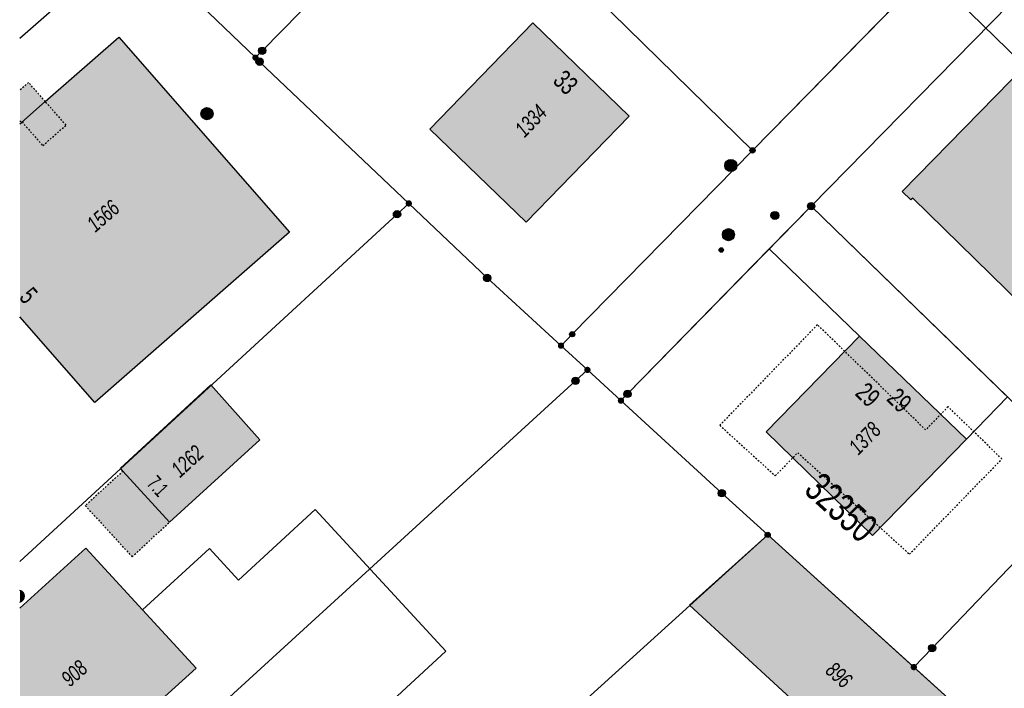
# Model space of a CAD drawing. Header units: metres. Extents: x 2695751 to 2696029, y 1260877 to 1261206.
# Tile 3 of 70: x 2695753 to 2695814, y 1260908 to 1260949. Entities that reach past the tile are written whole.
import ezdxf

# ---------------------------------------------------------------- set-up
doc = ezdxf.new("R2010")
doc.units = ezdxf.units.M
doc.header["$LTSCALE"] = 0.1
for name, pattern in [('AUSGEZOGEN', [0]), ('STRICHLINIE_S4', [0.66, 0.5, -0.16]), ('VERDECKT2_S2', [0.36, 0.2, -0.16])]:
    doc.linetypes.add(name, pattern=pattern)
for name, color, linetype in [('Aménagement du territoire_Ligne de distance', 7, 'AUSGEZOGEN'), ('Limites de bien-fonds', 7, 'AUSGEZOGEN'), ('Mensuration officielle_Bâtiments projetés', 7, 'AUSGEZOGEN'), ('Mensuration officielle_Bâtiments projetés - Identifiant', 7, 'AUSGEZOGEN'), ('Mensuration officielle_Lignes (Couverture du sol)', 7, 'AUSGEZOGEN'), ('Mensuration officielle_Lignes (Objets divers)', 7, 'AUSGEZOGEN'), ("Mensuration officielle_N° d'assurance", 7, 'AUSGEZOGEN'), ('Mensuration officielle_N° de bâtiment', 7, 'AUSGEZOGEN'), ('Mensuration officielle_Projet - N° de bâtiment', 7, 'AUSGEZOGEN'), ('Mensuration officielle_Surface (Objets divers)', 7, 'AUSGEZOGEN'), ('Mensuration officielle_Surfaces de bâtiments (Couverture du sol)', 7, 'AUSGEZOGEN'), ('Mensuration officielle_Surfaces de bâtiments (Objets divers)', 7, 'AUSGEZOGEN'), ('Points fixes EU', 255, 'AUSGEZOGEN'), ('Points fixes gaz', 255, 'AUSGEZOGEN'), ('Points fixes mensuration officielle', 255, 'AUSGEZOGEN'), ('Points fixes réseau électrique', 255, 'AUSGEZOGEN'), ('Réseau AEW', 8, 'AUSGEZOGEN')]:
    doc.layers.add(name, color=color, linetype=linetype)
doc.styles.add('ARIAL', font='arial.ttf')

msp = doc.modelspace()

# ---------------------------------------------------------------- hatches: boundary and pattern name
at = {"layer": 'Mensuration officielle_Surfaces de bâtiments (Couverture du sol)', "true_color": 0xd2d2d2, "transparency": 33554687}
for points in [[(2695784.005, 1260936.94), (2695790.373, 1260943.514), (2695784.4, 1260949.3), (2695778.014, 1260942.707)], [(2695757.251, 1260925.767), (2695769.321, 1260936.324), (2695758.743, 1260948.42), (2695754.185, 1260944.418), (2695752.704, 1260943.119), (2695752.611, 1260943.038), (2695752.611, 1260931.072)], [(2695822.7, 1260924.549), (2695829.901, 1260931.914), (2695830.013, 1260932.028), (2695823.254, 1260938.653), (2695822.737, 1260938.126), (2695821.354, 1260939.481), (2695821.871, 1260940.009), (2695815.138, 1260946.609), (2695815.02, 1260946.725), (2695807.297, 1260938.847), (2695807.839, 1260938.316), (2695807.958, 1260938.437), (2695822.427, 1260924.27)], [(2695811.292, 1260923.493), (2695804.655, 1260929.878), (2695798.869, 1260923.932), (2695805.464, 1260917.52)], [(2695761.892, 1260918.345), (2695767.48, 1260923.44), (2695764.447, 1260926.848), (2695758.837, 1260921.68), (2695758.999, 1260921.503)], [(2695794.118, 1260913.184), (2695808.484, 1260899.955), (2695812.977, 1260904.884), (2695798.97, 1260917.55)], [(2695755.269, 1260901.801), (2695763.529, 1260909.284), (2695760.217, 1260912.895), (2695756.701, 1260916.729), (2695752.611, 1260913.012), (2695752.611, 1260904.725)]]:
    msp.add_hatch(color=254, dxfattribs=at).paths.add_polyline_path(points)
at = {"layer": 'Mensuration officielle_Surfaces de bâtiments (Objets divers)', "true_color": 0xebebeb, "transparency": 33554687}
for points in [[(2695752.704, 1260943.119), (2695754.185, 1260944.418), (2695753.149, 1260945.598), (2695752.611, 1260945.126), (2695752.611, 1260943.224)], [(2695759.566, 1260916.191), (2695761.892, 1260918.345), (2695758.999, 1260921.503), (2695756.662, 1260919.362)]]:
    msp.add_hatch(color=7, dxfattribs=at).paths.add_polyline_path(points)
at = {"layer": 'Points fixes EU', "transparency": 33554687}
for points in [[(2695764.582, 1260943.667), (2695764.574, 1260943.742), (2695764.552, 1260943.815), (2695764.515, 1260943.881), (2695764.465, 1260943.938), (2695764.405, 1260943.985), (2695764.337, 1260944.018), (2695764.264, 1260944.037), (2695764.188, 1260944.041), (2695764.113, 1260944.03), (2695764.042, 1260944.003), (2695763.977, 1260943.963), (2695763.922, 1260943.911), (2695763.879, 1260943.849), (2695763.849, 1260943.779), (2695763.834, 1260943.705), (2695763.834, 1260943.629), (2695763.849, 1260943.554), (2695763.879, 1260943.485), (2695763.922, 1260943.422), (2695763.977, 1260943.37), (2695764.042, 1260943.33), (2695764.113, 1260943.304), (2695764.188, 1260943.292), (2695764.264, 1260943.296), (2695764.337, 1260943.315), (2695764.405, 1260943.348), (2695764.465, 1260943.395), (2695764.515, 1260943.452), (2695764.552, 1260943.519), (2695764.574, 1260943.591)], [(2695796.809, 1260935.91), (2695796.855, 1260935.971), (2695796.887, 1260936.04), (2695796.905, 1260936.113), (2695796.908, 1260936.189), (2695796.895, 1260936.264), (2695796.868, 1260936.335), (2695796.827, 1260936.398), (2695796.774, 1260936.453), (2695796.711, 1260936.495), (2695796.64, 1260936.524), (2695796.566, 1260936.538), (2695796.49, 1260936.537), (2695796.416, 1260936.521), (2695796.347, 1260936.49), (2695796.285, 1260936.445), (2695796.234, 1260936.39), (2695796.194, 1260936.325), (2695796.169, 1260936.253), (2695796.159, 1260936.178), (2695796.164, 1260936.102), (2695796.184, 1260936.029), (2695796.218, 1260935.962), (2695796.266, 1260935.902), (2695796.324, 1260935.854), (2695796.391, 1260935.818), (2695796.463, 1260935.796), (2695796.539, 1260935.79), (2695796.614, 1260935.798), (2695796.686, 1260935.822), (2695796.752, 1260935.86)], [(2695752.886, 1260913.648), (2695752.898, 1260913.723), (2695752.895, 1260913.799), (2695752.876, 1260913.873), (2695752.843, 1260913.941), (2695752.797, 1260914.001), (2695752.74, 1260914.051), (2695752.673, 1260914.088), (2695752.611, 1260914.108), (2695752.611, 1260913.382), (2695752.634, 1260913.386), (2695752.704, 1260913.416), (2695752.766, 1260913.459), (2695752.819, 1260913.513), (2695752.859, 1260913.577)]]:
    msp.add_hatch(color=7, dxfattribs=at).paths.add_polyline_path(points)
at = {"layer": 'Points fixes gaz', "transparency": 33554687}
msp.add_hatch(color=7, dxfattribs=at).paths.add_polyline_path([(2695799.239, 1260937.18), (2695799.278, 1260937.148), (2695799.323, 1260937.124), (2695799.372, 1260937.111), (2695799.422, 1260937.107), (2695799.472, 1260937.114), (2695799.52, 1260937.13), (2695799.564, 1260937.156), (2695799.601, 1260937.19), (2695799.631, 1260937.231), (2695799.652, 1260937.277), (2695799.663, 1260937.326), (2695799.664, 1260937.377), (2695799.655, 1260937.427), (2695799.636, 1260937.474), (2695799.608, 1260937.516), (2695799.572, 1260937.551), (2695799.53, 1260937.579), (2695799.483, 1260937.598), (2695799.433, 1260937.606), (2695799.383, 1260937.605), (2695799.333, 1260937.593), (2695799.287, 1260937.572), (2695799.247, 1260937.542), (2695799.213, 1260937.504), (2695799.187, 1260937.461), (2695799.171, 1260937.413), (2695799.165, 1260937.362), (2695799.169, 1260937.312), (2695799.183, 1260937.263), (2695799.207, 1260937.219)])
at = {"layer": 'Points fixes mensuration officielle', "transparency": 33554687}
for points in [[(2695767.857, 1260947.57), (2695767.853, 1260947.616), (2695767.839, 1260947.66), (2695767.817, 1260947.7), (2695767.787, 1260947.735), (2695767.75, 1260947.763), (2695767.709, 1260947.783), (2695767.664, 1260947.795), (2695767.618, 1260947.797), (2695767.573, 1260947.79), (2695767.53, 1260947.774), (2695767.491, 1260947.75), (2695767.457, 1260947.718), (2695767.431, 1260947.68), (2695767.413, 1260947.638), (2695767.404, 1260947.593), (2695767.404, 1260947.547), (2695767.413, 1260947.502), (2695767.431, 1260947.46), (2695767.457, 1260947.422), (2695767.491, 1260947.39), (2695767.53, 1260947.366), (2695767.573, 1260947.35), (2695767.618, 1260947.343), (2695767.664, 1260947.345), (2695767.709, 1260947.357), (2695767.75, 1260947.377), (2695767.787, 1260947.405), (2695767.817, 1260947.44), (2695767.839, 1260947.48), (2695767.853, 1260947.524)], [(2695767.405, 1260947.142), (2695767.401, 1260947.181), (2695767.389, 1260947.219), (2695767.37, 1260947.253), (2695767.344, 1260947.283), (2695767.313, 1260947.307), (2695767.278, 1260947.325), (2695767.24, 1260947.335), (2695767.2, 1260947.337), (2695767.161, 1260947.331), (2695767.124, 1260947.317), (2695767.091, 1260947.296), (2695767.062, 1260947.269), (2695767.04, 1260947.237), (2695767.024, 1260947.2), (2695767.016, 1260947.162), (2695767.016, 1260947.122), (2695767.024, 1260947.084), (2695767.04, 1260947.047), (2695767.062, 1260947.015), (2695767.091, 1260946.988), (2695767.124, 1260946.967), (2695767.161, 1260946.953), (2695767.2, 1260946.947), (2695767.24, 1260946.949), (2695767.278, 1260946.959), (2695767.313, 1260946.977), (2695767.344, 1260947.001), (2695767.37, 1260947.031), (2695767.389, 1260947.065), (2695767.401, 1260947.103)], [(2695767.697, 1260946.89), (2695767.693, 1260946.936), (2695767.679, 1260946.98), (2695767.657, 1260947.02), (2695767.627, 1260947.055), (2695767.59, 1260947.083), (2695767.549, 1260947.103), (2695767.504, 1260947.115), (2695767.458, 1260947.117), (2695767.413, 1260947.11), (2695767.37, 1260947.094), (2695767.331, 1260947.07), (2695767.297, 1260947.038), (2695767.271, 1260947), (2695767.253, 1260946.958), (2695767.244, 1260946.913), (2695767.244, 1260946.867), (2695767.253, 1260946.822), (2695767.271, 1260946.78), (2695767.297, 1260946.742), (2695767.331, 1260946.71), (2695767.37, 1260946.686), (2695767.413, 1260946.67), (2695767.458, 1260946.663), (2695767.504, 1260946.665), (2695767.549, 1260946.677), (2695767.59, 1260946.697), (2695767.627, 1260946.725), (2695767.657, 1260946.76), (2695767.679, 1260946.8), (2695767.693, 1260946.844)], [(2695798.192, 1260941.39), (2695798.189, 1260941.423), (2695798.179, 1260941.454), (2695798.163, 1260941.483), (2695798.142, 1260941.508), (2695798.116, 1260941.528), (2695798.086, 1260941.542), (2695798.055, 1260941.551), (2695798.022, 1260941.552), (2695797.989, 1260941.547), (2695797.958, 1260941.536), (2695797.931, 1260941.519), (2695797.907, 1260941.496), (2695797.888, 1260941.469), (2695797.875, 1260941.439), (2695797.868, 1260941.406), (2695797.868, 1260941.374), (2695797.875, 1260941.341), (2695797.888, 1260941.311), (2695797.907, 1260941.284), (2695797.931, 1260941.261), (2695797.958, 1260941.244), (2695797.989, 1260941.233), (2695798.022, 1260941.228), (2695798.055, 1260941.229), (2695798.086, 1260941.238), (2695798.116, 1260941.252), (2695798.142, 1260941.272), (2695798.163, 1260941.297), (2695798.179, 1260941.326), (2695798.189, 1260941.357)], [(2695776.913, 1260938.101), (2695776.909, 1260938.14), (2695776.897, 1260938.178), (2695776.878, 1260938.212), (2695776.852, 1260938.242), (2695776.821, 1260938.266), (2695776.786, 1260938.284), (2695776.748, 1260938.294), (2695776.708, 1260938.296), (2695776.669, 1260938.29), (2695776.632, 1260938.276), (2695776.599, 1260938.255), (2695776.57, 1260938.228), (2695776.548, 1260938.196), (2695776.532, 1260938.159), (2695776.524, 1260938.121), (2695776.524, 1260938.081), (2695776.532, 1260938.043), (2695776.548, 1260938.006), (2695776.57, 1260937.974), (2695776.599, 1260937.947), (2695776.632, 1260937.926), (2695776.669, 1260937.912), (2695776.708, 1260937.906), (2695776.748, 1260937.908), (2695776.786, 1260937.918), (2695776.821, 1260937.936), (2695776.852, 1260937.96), (2695776.878, 1260937.99), (2695776.897, 1260938.024), (2695776.909, 1260938.062)], [(2695801.887, 1260937.93), (2695801.883, 1260937.976), (2695801.869, 1260938.02), (2695801.847, 1260938.06), (2695801.817, 1260938.095), (2695801.78, 1260938.123), (2695801.739, 1260938.143), (2695801.694, 1260938.155), (2695801.648, 1260938.157), (2695801.603, 1260938.15), (2695801.56, 1260938.134), (2695801.521, 1260938.11), (2695801.487, 1260938.078), (2695801.461, 1260938.04), (2695801.443, 1260937.998), (2695801.434, 1260937.953), (2695801.434, 1260937.907), (2695801.443, 1260937.862), (2695801.461, 1260937.82), (2695801.487, 1260937.782), (2695801.521, 1260937.75), (2695801.56, 1260937.726), (2695801.603, 1260937.71), (2695801.648, 1260937.703), (2695801.694, 1260937.705), (2695801.739, 1260937.717), (2695801.78, 1260937.737), (2695801.817, 1260937.765), (2695801.847, 1260937.8), (2695801.869, 1260937.84), (2695801.883, 1260937.884)], [(2695776.217, 1260937.43), (2695776.213, 1260937.476), (2695776.199, 1260937.52), (2695776.177, 1260937.56), (2695776.147, 1260937.595), (2695776.11, 1260937.623), (2695776.069, 1260937.643), (2695776.024, 1260937.655), (2695775.978, 1260937.657), (2695775.933, 1260937.65), (2695775.89, 1260937.634), (2695775.851, 1260937.61), (2695775.817, 1260937.578), (2695775.791, 1260937.54), (2695775.773, 1260937.498), (2695775.764, 1260937.453), (2695775.764, 1260937.407), (2695775.773, 1260937.362), (2695775.791, 1260937.32), (2695775.817, 1260937.282), (2695775.851, 1260937.25), (2695775.89, 1260937.226), (2695775.933, 1260937.21), (2695775.978, 1260937.203), (2695776.024, 1260937.205), (2695776.069, 1260937.217), (2695776.11, 1260937.237), (2695776.147, 1260937.265), (2695776.177, 1260937.3), (2695776.199, 1260937.34), (2695776.213, 1260937.384)], [(2695781.807, 1260933.48), (2695781.803, 1260933.526), (2695781.789, 1260933.57), (2695781.767, 1260933.61), (2695781.737, 1260933.645), (2695781.7, 1260933.673), (2695781.659, 1260933.693), (2695781.614, 1260933.705), (2695781.568, 1260933.707), (2695781.523, 1260933.7), (2695781.48, 1260933.684), (2695781.441, 1260933.66), (2695781.407, 1260933.628), (2695781.381, 1260933.59), (2695781.363, 1260933.548), (2695781.354, 1260933.503), (2695781.354, 1260933.457), (2695781.363, 1260933.412), (2695781.381, 1260933.37), (2695781.407, 1260933.332), (2695781.441, 1260933.3), (2695781.48, 1260933.276), (2695781.523, 1260933.26), (2695781.568, 1260933.253), (2695781.614, 1260933.255), (2695781.659, 1260933.267), (2695781.7, 1260933.287), (2695781.737, 1260933.315), (2695781.767, 1260933.35), (2695781.789, 1260933.39), (2695781.803, 1260933.434)], [(2695787.012, 1260929.99), (2695787.009, 1260930.023), (2695786.999, 1260930.054), (2695786.983, 1260930.083), (2695786.962, 1260930.108), (2695786.936, 1260930.128), (2695786.906, 1260930.142), (2695786.875, 1260930.151), (2695786.842, 1260930.152), (2695786.809, 1260930.147), (2695786.778, 1260930.136), (2695786.751, 1260930.119), (2695786.727, 1260930.096), (2695786.708, 1260930.069), (2695786.695, 1260930.039), (2695786.688, 1260930.006), (2695786.688, 1260929.974), (2695786.695, 1260929.941), (2695786.708, 1260929.911), (2695786.727, 1260929.884), (2695786.751, 1260929.861), (2695786.778, 1260929.844), (2695786.809, 1260929.833), (2695786.842, 1260929.828), (2695786.875, 1260929.829), (2695786.906, 1260929.838), (2695786.936, 1260929.852), (2695786.962, 1260929.872), (2695786.983, 1260929.897), (2695786.999, 1260929.926), (2695787.009, 1260929.957)], [(2695786.351, 1260929.282), (2695786.347, 1260929.321), (2695786.335, 1260929.359), (2695786.316, 1260929.393), (2695786.29, 1260929.423), (2695786.259, 1260929.447), (2695786.224, 1260929.465), (2695786.186, 1260929.475), (2695786.146, 1260929.477), (2695786.107, 1260929.471), (2695786.07, 1260929.457), (2695786.037, 1260929.436), (2695786.008, 1260929.409), (2695785.986, 1260929.377), (2695785.97, 1260929.34), (2695785.962, 1260929.302), (2695785.962, 1260929.262), (2695785.97, 1260929.224), (2695785.986, 1260929.187), (2695786.008, 1260929.155), (2695786.037, 1260929.128), (2695786.07, 1260929.107), (2695786.107, 1260929.093), (2695786.146, 1260929.087), (2695786.186, 1260929.089), (2695786.224, 1260929.099), (2695786.259, 1260929.117), (2695786.29, 1260929.141), (2695786.316, 1260929.171), (2695786.335, 1260929.205), (2695786.347, 1260929.243)], [(2695787.988, 1260927.779), (2695787.984, 1260927.818), (2695787.972, 1260927.856), (2695787.953, 1260927.89), (2695787.927, 1260927.92), (2695787.896, 1260927.944), (2695787.861, 1260927.962), (2695787.823, 1260927.972), (2695787.783, 1260927.974), (2695787.744, 1260927.968), (2695787.707, 1260927.954), (2695787.674, 1260927.933), (2695787.645, 1260927.906), (2695787.623, 1260927.874), (2695787.607, 1260927.837), (2695787.599, 1260927.799), (2695787.599, 1260927.759), (2695787.607, 1260927.721), (2695787.623, 1260927.684), (2695787.645, 1260927.652), (2695787.674, 1260927.625), (2695787.707, 1260927.604), (2695787.744, 1260927.59), (2695787.783, 1260927.584), (2695787.823, 1260927.586), (2695787.861, 1260927.596), (2695787.896, 1260927.614), (2695787.927, 1260927.638), (2695787.953, 1260927.668), (2695787.972, 1260927.702), (2695787.984, 1260927.74)], [(2695787.277, 1260927.1), (2695787.273, 1260927.146), (2695787.259, 1260927.19), (2695787.237, 1260927.23), (2695787.207, 1260927.265), (2695787.17, 1260927.293), (2695787.129, 1260927.313), (2695787.084, 1260927.325), (2695787.038, 1260927.327), (2695786.993, 1260927.32), (2695786.95, 1260927.304), (2695786.911, 1260927.28), (2695786.877, 1260927.248), (2695786.851, 1260927.21), (2695786.833, 1260927.168), (2695786.824, 1260927.123), (2695786.824, 1260927.077), (2695786.833, 1260927.032), (2695786.851, 1260926.99), (2695786.877, 1260926.952), (2695786.911, 1260926.92), (2695786.95, 1260926.896), (2695786.993, 1260926.88), (2695787.038, 1260926.873), (2695787.084, 1260926.875), (2695787.129, 1260926.887), (2695787.17, 1260926.907), (2695787.207, 1260926.935), (2695787.237, 1260926.97), (2695787.259, 1260927.01), (2695787.273, 1260927.054)], [(2695790.507, 1260926.29), (2695790.503, 1260926.336), (2695790.489, 1260926.38), (2695790.467, 1260926.42), (2695790.437, 1260926.455), (2695790.4, 1260926.483), (2695790.359, 1260926.503), (2695790.314, 1260926.515), (2695790.268, 1260926.517), (2695790.223, 1260926.51), (2695790.18, 1260926.494), (2695790.141, 1260926.47), (2695790.107, 1260926.438), (2695790.081, 1260926.4), (2695790.063, 1260926.358), (2695790.054, 1260926.313), (2695790.054, 1260926.267), (2695790.063, 1260926.222), (2695790.081, 1260926.18), (2695790.107, 1260926.142), (2695790.141, 1260926.11), (2695790.18, 1260926.086), (2695790.223, 1260926.07), (2695790.268, 1260926.063), (2695790.314, 1260926.065), (2695790.359, 1260926.077), (2695790.4, 1260926.097), (2695790.437, 1260926.125), (2695790.467, 1260926.16), (2695790.489, 1260926.2), (2695790.503, 1260926.244)], [(2695790.067, 1260925.872), (2695790.063, 1260925.911), (2695790.051, 1260925.949), (2695790.032, 1260925.983), (2695790.006, 1260926.013), (2695789.975, 1260926.037), (2695789.94, 1260926.055), (2695789.902, 1260926.065), (2695789.862, 1260926.067), (2695789.823, 1260926.061), (2695789.786, 1260926.047), (2695789.753, 1260926.026), (2695789.724, 1260925.999), (2695789.702, 1260925.967), (2695789.686, 1260925.93), (2695789.678, 1260925.892), (2695789.678, 1260925.852), (2695789.686, 1260925.814), (2695789.702, 1260925.777), (2695789.724, 1260925.745), (2695789.753, 1260925.718), (2695789.786, 1260925.697), (2695789.823, 1260925.683), (2695789.862, 1260925.677), (2695789.902, 1260925.679), (2695789.94, 1260925.689), (2695789.975, 1260925.707), (2695790.006, 1260925.731), (2695790.032, 1260925.761), (2695790.051, 1260925.795), (2695790.063, 1260925.833)], [(2695796.357, 1260920.13), (2695796.353, 1260920.176), (2695796.339, 1260920.22), (2695796.317, 1260920.26), (2695796.287, 1260920.295), (2695796.25, 1260920.323), (2695796.209, 1260920.343), (2695796.164, 1260920.355), (2695796.118, 1260920.357), (2695796.073, 1260920.35), (2695796.03, 1260920.334), (2695795.991, 1260920.31), (2695795.957, 1260920.278), (2695795.931, 1260920.24), (2695795.913, 1260920.198), (2695795.904, 1260920.153), (2695795.904, 1260920.107), (2695795.913, 1260920.062), (2695795.931, 1260920.02), (2695795.957, 1260919.982), (2695795.991, 1260919.95), (2695796.03, 1260919.926), (2695796.073, 1260919.91), (2695796.118, 1260919.903), (2695796.164, 1260919.905), (2695796.209, 1260919.917), (2695796.25, 1260919.937), (2695796.287, 1260919.965), (2695796.317, 1260920), (2695796.339, 1260920.04), (2695796.353, 1260920.084)], [(2695799.132, 1260917.55), (2695799.129, 1260917.583), (2695799.119, 1260917.614), (2695799.103, 1260917.643), (2695799.082, 1260917.668), (2695799.056, 1260917.688), (2695799.026, 1260917.702), (2695798.995, 1260917.711), (2695798.962, 1260917.712), (2695798.929, 1260917.707), (2695798.898, 1260917.696), (2695798.871, 1260917.679), (2695798.847, 1260917.656), (2695798.828, 1260917.629), (2695798.815, 1260917.599), (2695798.808, 1260917.566), (2695798.808, 1260917.534), (2695798.815, 1260917.501), (2695798.828, 1260917.471), (2695798.847, 1260917.444), (2695798.871, 1260917.421), (2695798.898, 1260917.404), (2695798.929, 1260917.393), (2695798.962, 1260917.388), (2695798.995, 1260917.389), (2695799.026, 1260917.398), (2695799.056, 1260917.412), (2695799.082, 1260917.432), (2695799.103, 1260917.457), (2695799.119, 1260917.486), (2695799.129, 1260917.517)], [(2695809.387, 1260910.53), (2695809.383, 1260910.576), (2695809.369, 1260910.62), (2695809.347, 1260910.66), (2695809.317, 1260910.695), (2695809.28, 1260910.723), (2695809.239, 1260910.743), (2695809.194, 1260910.755), (2695809.148, 1260910.757), (2695809.103, 1260910.75), (2695809.06, 1260910.734), (2695809.021, 1260910.71), (2695808.987, 1260910.678), (2695808.961, 1260910.64), (2695808.943, 1260910.598), (2695808.934, 1260910.553), (2695808.934, 1260910.507), (2695808.943, 1260910.462), (2695808.961, 1260910.42), (2695808.987, 1260910.382), (2695809.021, 1260910.35), (2695809.06, 1260910.326), (2695809.103, 1260910.31), (2695809.148, 1260910.303), (2695809.194, 1260910.305), (2695809.239, 1260910.317), (2695809.28, 1260910.337), (2695809.317, 1260910.365), (2695809.347, 1260910.4), (2695809.369, 1260910.44), (2695809.383, 1260910.484)], [(2695808.224, 1260909.35), (2695808.22, 1260909.389), (2695808.208, 1260909.427), (2695808.189, 1260909.461), (2695808.163, 1260909.491), (2695808.132, 1260909.515), (2695808.097, 1260909.533), (2695808.059, 1260909.543), (2695808.019, 1260909.545), (2695807.98, 1260909.539), (2695807.943, 1260909.525), (2695807.91, 1260909.504), (2695807.881, 1260909.477), (2695807.859, 1260909.445), (2695807.843, 1260909.408), (2695807.835, 1260909.37), (2695807.835, 1260909.33), (2695807.843, 1260909.292), (2695807.859, 1260909.255), (2695807.881, 1260909.223), (2695807.91, 1260909.196), (2695807.943, 1260909.175), (2695807.98, 1260909.161), (2695808.019, 1260909.155), (2695808.059, 1260909.157), (2695808.097, 1260909.167), (2695808.132, 1260909.185), (2695808.163, 1260909.209), (2695808.189, 1260909.239), (2695808.208, 1260909.273), (2695808.22, 1260909.311)]]:
    msp.add_hatch(color=7, dxfattribs=at).paths.add_polyline_path(points)
at = {"layer": 'Points fixes réseau électrique', "transparency": 33554687}
msp.add_hatch(color=7, dxfattribs=at).paths.add_polyline_path([(2695797.061, 1260940.458), (2695797.052, 1260940.534), (2695797.028, 1260940.606), (2695796.99, 1260940.672), (2695796.94, 1260940.728), (2695796.879, 1260940.774), (2695796.81, 1260940.806), (2695796.736, 1260940.824), (2695796.661, 1260940.826), (2695796.586, 1260940.813), (2695796.515, 1260940.786), (2695796.451, 1260940.745), (2695796.397, 1260940.691), (2695796.355, 1260940.628), (2695796.326, 1260940.558), (2695796.312, 1260940.483), (2695796.314, 1260940.408), (2695796.33, 1260940.334), (2695796.361, 1260940.264), (2695796.406, 1260940.203), (2695796.462, 1260940.152), (2695796.527, 1260940.113), (2695796.598, 1260940.087), (2695796.673, 1260940.077), (2695796.749, 1260940.082), (2695796.822, 1260940.103), (2695796.89, 1260940.137), (2695796.949, 1260940.185), (2695796.997, 1260940.243), (2695797.033, 1260940.31), (2695797.055, 1260940.383)])
at = {"layer": 'Réseau AEW', "transparency": 33554687}
msp.add_hatch(color=1, dxfattribs=at).paths.add_polyline_path([(2695795.953, 1260935.216), (2695795.953, 1260935.202), (2695795.955, 1260935.188), (2695795.959, 1260935.175), (2695795.964, 1260935.162), (2695795.97, 1260935.149), (2695795.977, 1260935.137), (2695795.986, 1260935.126), (2695795.995, 1260935.116), (2695796.006, 1260935.107), (2695796.017, 1260935.099), (2695796.029, 1260935.093), (2695796.042, 1260935.087), (2695796.056, 1260935.083), (2695796.069, 1260935.08), (2695796.083, 1260935.079), (2695796.097, 1260935.079), (2695796.111, 1260935.08), (2695796.124, 1260935.083), (2695796.138, 1260935.087), (2695796.151, 1260935.093), (2695796.163, 1260935.099), (2695796.174, 1260935.107), (2695796.185, 1260935.116), (2695796.194, 1260935.126), (2695796.203, 1260935.137), (2695796.21, 1260935.149), (2695796.216, 1260935.162), (2695796.221, 1260935.175), (2695796.225, 1260935.188), (2695796.227, 1260935.202), (2695796.227, 1260935.216), (2695796.227, 1260935.23), (2695796.225, 1260935.244), (2695796.221, 1260935.257), (2695796.216, 1260935.27), (2695796.21, 1260935.283), (2695796.203, 1260935.295), (2695796.194, 1260935.306), (2695796.185, 1260935.316), (2695796.174, 1260935.325), (2695796.163, 1260935.333), (2695796.151, 1260935.339), (2695796.138, 1260935.345), (2695796.124, 1260935.349), (2695796.111, 1260935.352), (2695796.097, 1260935.353), (2695796.083, 1260935.353), (2695796.069, 1260935.352), (2695796.056, 1260935.349), (2695796.042, 1260935.345), (2695796.029, 1260935.339), (2695796.017, 1260935.333), (2695796.006, 1260935.325), (2695795.995, 1260935.316), (2695795.986, 1260935.306), (2695795.977, 1260935.295), (2695795.97, 1260935.283), (2695795.964, 1260935.27), (2695795.959, 1260935.257), (2695795.955, 1260935.244), (2695795.953, 1260935.23)])

# ---------------------------------------------------------------- linework, layer by layer
at = {"layer": 'Aménagement du territoire_Ligne de distance', "color": 7, "linetype": 'AUSGEZOGEN', "transparency": 33554687}
msp.add_lwpolyline([(2695877.585, 1260882.381), (2695879.05, 1260884.09), (2695849.73, 1260912.66), (2695820.73, 1260940.94), (2695782.41, 1260978.28), (2695752.611, 1261007.331)], dxfattribs=at)
at = {"layer": 'Limites de bien-fonds', "color": 7, "linetype": 'AUSGEZOGEN', "transparency": 33554687}
for p, q in [((2695798.03, 1260941.39), (2695779.43, 1260959.59)), ((2695812.44, 1260956.07), (2695798.03, 1260941.39)), ((2695767.21, 1260947.142), (2695759.631, 1260954.483)), ((2695813.95, 1260950.46), (2695801.66, 1260937.93)), ((2695787.793, 1260927.779), (2695786.156, 1260929.282)), ((2695789.872, 1260925.872), (2695787.793, 1260927.779)), ((2695798.97, 1260917.55), (2695808.029, 1260909.35))]:
    msp.add_line(p, q, dxfattribs=at)
for points in [[(2695779.43, 1260959.59), (2695767.63, 1260947.57), (2695767.21, 1260947.142)], [(2695759.631, 1260954.483), (2695758.874, 1260953.82), (2695752.611, 1260948.334)], [(2695767.21, 1260947.142), (2695767.47, 1260946.89), (2695776.718, 1260938.101)], [(2695786.156, 1260929.282), (2695786.85, 1260929.99), (2695798.03, 1260941.39)], [(2695776.718, 1260938.101), (2695775.99, 1260937.43), (2695752.611, 1260915.895)], [(2695776.718, 1260938.101), (2695781.58, 1260933.48), (2695786.156, 1260929.282)], [(2695801.66, 1260937.93), (2695790.28, 1260926.29), (2695789.872, 1260925.872)], [(2695819.166, 1260920.924), (2695818.45, 1260921.62), (2695801.66, 1260937.93)], [(2695787.793, 1260927.779), (2695787.05, 1260927.1), (2695755.49, 1260898.25), (2695754.766, 1260897.589)], [(2695789.872, 1260925.872), (2695796.13, 1260920.13), (2695798.97, 1260917.55)], [(2695808.029, 1260909.35), (2695809.16, 1260910.53), (2695816.7, 1260918.4), (2695819.166, 1260920.924)], [(2695798.97, 1260917.55), (2695765.99, 1260887.67), (2695765.23, 1260886.98)], [(2695816.64, 1260901.65), (2695811.87, 1260905.87), (2695808.029, 1260909.35)]]:
    msp.add_lwpolyline(points, dxfattribs=at)
at = {"layer": 'Mensuration officielle_Bâtiments projetés', "color": 8, "linetype": 'STRICHLINIE_S4', "transparency": 33554687}
msp.add_lwpolyline([(2695795.998, 1260924.343), (2695799.44, 1260921.212), (2695800.834, 1260922.647), (2695807.755, 1260916.353), (2695813.489, 1260922.256), (2695810.154, 1260925.496), (2695808.76, 1260924.062), (2695802.054, 1260930.577), (2695795.998, 1260924.343)], close=True, dxfattribs=at)
at = {"layer": 'Mensuration officielle_Lignes (Couverture du sol)', "color": 7, "linetype": 'AUSGEZOGEN', "transparency": 33554687}
for p, q in [((2695801.66, 1260937.93), (2695813.95, 1260950.46)), ((2695799.066, 1260935.277), (2695801.66, 1260937.93)), ((2695804.655, 1260929.878), (2695799.066, 1260935.277)), ((2695757.251, 1260925.767), (2695752.611, 1260931.072)), ((2695804.655, 1260929.878), (2695811.292, 1260923.493)), ((2695794.118, 1260913.184), (2695798.97, 1260917.55)), ((2695798.97, 1260917.55), (2695812.977, 1260904.884))]:
    msp.add_line(p, q, dxfattribs=at)
for points in [[(2695812.44, 1260956.07), (2695798.03, 1260941.39), (2695786.85, 1260929.99), (2695786.156, 1260929.282)], [(2695752.611, 1260943.038), (2695752.704, 1260943.119), (2695754.185, 1260944.418), (2695758.743, 1260948.42), (2695769.321, 1260936.324), (2695757.251, 1260925.767)], [(2695822.7, 1260924.549), (2695822.427, 1260924.27), (2695807.958, 1260938.437), (2695807.839, 1260938.316), (2695807.297, 1260938.847), (2695815.02, 1260946.725), (2695815.138, 1260946.609)], [(2695811.292, 1260923.493), (2695813.837, 1260926.101), (2695801.66, 1260937.93)], [(2695789.872, 1260925.872), (2695790.28, 1260926.29), (2695799.066, 1260935.277)], [(2695811.292, 1260923.493), (2695805.464, 1260917.52), (2695798.869, 1260923.932), (2695804.655, 1260929.878)], [(2695786.156, 1260929.282), (2695787.793, 1260927.779), (2695789.872, 1260925.872)], [(2695760.217, 1260912.895), (2695764.359, 1260916.712), (2695766.168, 1260914.75), (2695770.921, 1260919.13), (2695779.023, 1260910.336), (2695774.917, 1260906.552)], [(2695752.611, 1260913.012), (2695756.701, 1260916.729), (2695760.217, 1260912.895)], [(2695760.217, 1260912.895), (2695763.529, 1260909.284), (2695755.269, 1260901.801)], [(2695812.977, 1260904.884), (2695808.484, 1260899.955), (2695794.118, 1260913.184)]]:
    msp.add_lwpolyline(points, dxfattribs=at)
for points in [[(2695784.005, 1260936.94), (2695778.014, 1260942.707), (2695784.4, 1260949.3), (2695790.373, 1260943.514), (2695784.005, 1260936.94)], [(2695761.892, 1260918.345), (2695758.999, 1260921.503), (2695758.837, 1260921.68), (2695764.447, 1260926.848), (2695767.48, 1260923.44), (2695761.892, 1260918.345)]]:
    msp.add_lwpolyline(points, close=True, dxfattribs=at)
at = {"layer": 'Mensuration officielle_Lignes (Objets divers)', "color": 7, "linetype": 'VERDECKT2_S2', "transparency": 33554687}
msp.add_lwpolyline([(2695752.742, 1260943.152), (2695754.028, 1260941.686), (2695755.471, 1260942.953), (2695754.185, 1260944.418)], dxfattribs=at)
at = {"layer": 'Mensuration officielle_Surface (Objets divers)', "color": 7, "linetype": 'AUSGEZOGEN', "transparency": 33554687}
for p, q in [((2695752.704, 1260943.119), (2695754.185, 1260944.418)), ((2695761.892, 1260918.345), (2695758.999, 1260921.503))]:
    msp.add_line(p, q, dxfattribs=at)
at = {"layer": 'Mensuration officielle_Surface (Objets divers)', "color": 7, "linetype": 'VERDECKT2_S2', "transparency": 33554687}
for p, q in [((2695752.611, 1260943.224), (2695752.704, 1260943.119)), ((2695759.566, 1260916.191), (2695761.892, 1260918.345))]:
    msp.add_line(p, q, dxfattribs=at)
for points in [[(2695754.185, 1260944.418), (2695753.149, 1260945.598), (2695752.611, 1260945.126)], [(2695758.999, 1260921.503), (2695756.662, 1260919.362), (2695759.566, 1260916.191)]]:
    msp.add_lwpolyline(points, dxfattribs=at)
at = {"layer": 'Points fixes EU', "transparency": 33554687}
for centre in [(2695764.207, 1260943.667), (2695796.534, 1260936.165)]:
    msp.add_circle(centre, 0.375, dxfattribs=at)
msp.add_arc((2695752.524, 1260913.744), 0.375, 283.54107, 76.45894, dxfattribs=at)
at = {"layer": 'Points fixes gaz', "transparency": 33554687}
msp.add_circle((2695799.415, 1260937.357), 0.25, dxfattribs=at)
at = {"layer": 'Points fixes mensuration officielle', "color": 7, "transparency": 33554687}
for centre, radius in [((2695767.63, 1260947.57), 0.227), ((2695767.47, 1260946.89), 0.227), ((2695798.03, 1260941.39), 0.162), ((2695801.66, 1260937.93), 0.227), ((2695775.99, 1260937.43), 0.227), ((2695781.58, 1260933.48), 0.227), ((2695786.85, 1260929.99), 0.162), ((2695787.05, 1260927.1), 0.227), ((2695790.28, 1260926.29), 0.227), ((2695796.13, 1260920.13), 0.227), ((2695798.97, 1260917.55), 0.162), ((2695809.16, 1260910.53), 0.227)]:
    msp.add_circle(centre, radius, dxfattribs=at)
at = {"layer": 'Points fixes réseau électrique', "transparency": 33554687}
msp.add_circle((2695796.686, 1260940.452), 0.375, dxfattribs=at)
at = {"layer": 'Réseau AEW', "color": 1, "transparency": 33554687}
msp.add_circle((2695796.09, 1260935.216), 0.137, dxfattribs=at)

# ---------------------------------------------------------------- texts
at = {"layer": 'Mensuration officielle_Bâtiments projetés - Identifiant', "color": 8, "transparency": 33554687, "insert": (2695803.528, 1260919.244), "char_height": 1.78244, "width": 5.51419, "attachment_point": 5, "rotation": 317.7171, "style": 'ARIAL'}
msp.add_mtext('\\W0.70;32350', dxfattribs=at)
at = {"layer": "Mensuration officielle_N° d'assurance", "color": 7, "transparency": 33554687, "char_height": 0.96842, "attachment_point": 5, "style": 'ARIAL'}
for s, insert, width, rotation in [('\\A1;{\\fArial|i1|b0;\\H0.968418;\\W0.700000;\\C7;1334}\\P', (2695784.288, 1260943.228), 2.45636, 45.9117), ('\\A1;{\\fArial|i1|b0;\\H0.968418;\\W0.700000;\\C7;1566}\\P', (2695757.768, 1260937.327), 2.45636, 41.1768), ('\\A1;{\\fArial|i1|b0;\\H0.968418;\\W0.700000;\\C7;1378}\\P', (2695804.989, 1260923.54), 2.45636, 45.7038), ('\\A1;{\\fArial|i1|b0;\\H0.968418;\\W0.700000;\\C7;1262}\\P', (2695762.992, 1260922.12), 2.45636, 42.3576), ('\\A1;{\\fArial|i1|b0;\\H0.968418;\\W0.700000;\\C7;908}\\P', (2695755.98, 1260908.966), 1.93301, 42.1749), ('\\A1;{\\fArial|i1|b0;\\H0.968418;\\W0.700000;\\C7;896}\\P', (2695803.387, 1260908.863), 1.93301, 317.3598)]:
    msp.add_mtext(s, dxfattribs=dict(at, insert=insert, width=width, rotation=rotation))
at = {"layer": 'Mensuration officielle_N° de bâtiment', "color": 7, "transparency": 33554687, "style": 'ARIAL'}
for s, insert, char_height, width, attachment_point, rotation in [('\\W0.70;33', (2695786.853, 1260946.031), 1.1621, 1.68109, 2, 315.9117), ('\\W0.68;5', (2695752.704, 1260932.002), 1.1621, 1.02516, 8, 311.1705), ('\\W0.70;29', (2695807.545, 1260926.318), 1.1621, 1.68109, 2, 316.1088), ('\\W0.64;7.1', (2695760.814, 1260920.262), 0.9297, 1.5135, 8, 312.4908)]:
    msp.add_mtext(s, dxfattribs=dict(at, insert=insert, char_height=char_height, width=width, attachment_point=attachment_point, rotation=rotation))
at = {"layer": 'Mensuration officielle_Projet - N° de bâtiment', "color": 8, "transparency": 33554687, "insert": (2695805.589, 1260926.658), "char_height": 1.1621, "width": 1.68109, "attachment_point": 2, "rotation": 315.8307, "style": 'ARIAL'}
msp.add_mtext('\\W0.70;29', dxfattribs=at)

doc.saveas('drawing.dxf')
